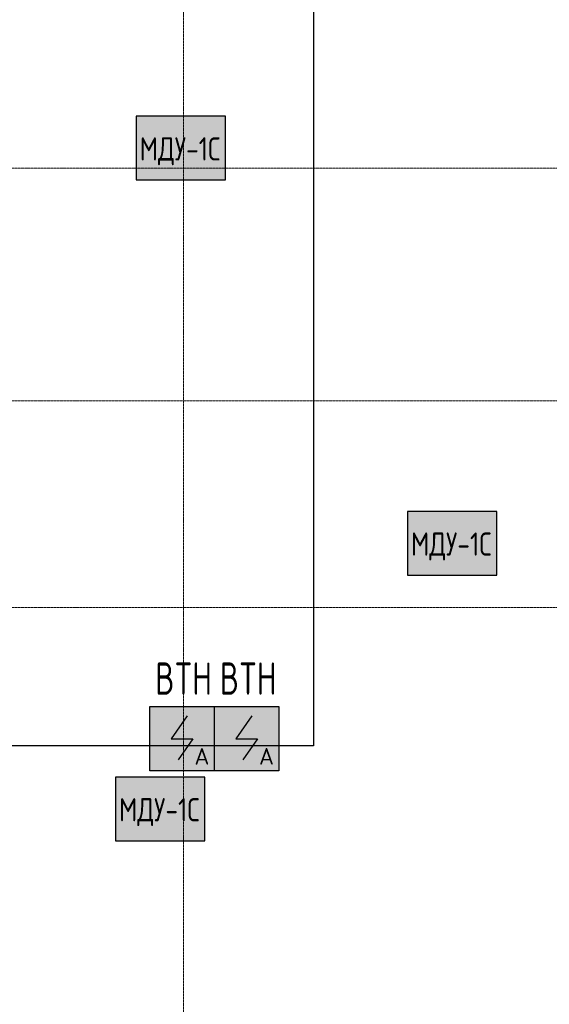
# Model space of a CAD drawing. Header units: millimetres. Extents: x -135639 to 224623, y -383017 to -59102.
# Tile 39 of 256: x 44126 to 48226, y -328290 to -320666. Entities that reach past the tile are written whole.
import ezdxf
from ezdxf.enums import TextEntityAlignment as Align

# ---------------------------------------------------------------- set-up
doc = ezdxf.new("R2010")
doc.units = ezdxf.units.MM
doc.linetypes.add('CONTINOUS', pattern=[0])
doc.linetypes.add('Линия сетки', pattern=[25, 20, -2.5, 0, -2.5])
for name, color, linetype, lineweight in [('Z-030-M_GRID', 7, 'Continuous', 9), ('Арматура воздуховодов', 7, 'Continuous', 18), ('ОС', 5, 'Continuous', 25), ('ПС', 7, 'Continuous', 40), ('СС-011-ПОЖ-СИГНАЛИЗАЦИЯ', 1, 'Continuous', 30)]:
    doc.layers.add(name, color=color, linetype=linetype, lineweight=lineweight)
doc.layers.add('ССПС', color=5, linetype='Continuous')
doc.styles.add('1111', font='isocpeur.ttf')

# ---------------------------------------------------------------- blocks, each defined once
blk = doc.blocks.new('-2 этаж')
at = {"layer": 'Z-030-M_GRID', "color": 253, "linetype": 'Линия сетки', "true_color": 0xaaaaaa}
for p, q in [((313042.3, -369625.1), (313042.3, -260674.1)), ((415041.5, -310027.3), (255411.7, -310027.3)), ((415041.7, -311827.3), (255411.9, -311827.3)), ((415041.7, -313427.3), (255411.9, -313427.3))]:
    blk.add_line(p, q, dxfattribs=at)
blk = doc.blocks.new('*U4706')
at = {"lineweight": 35, "true_color": 0xffffff}
h = blk.add_hatch(color=7, dxfattribs=at)
h.dxf.hatch_style = 1
h.paths.add_polyline_path([(0, 499.6), (0, 0), (499.6, 0), (499.6, 499.6)])
at = {"color": 1, "linetype": 'ByBlock', "lineweight": -2}
for p, q in [((289.5, 426.3), (166.9, 249.8)), ((166.9, 249.8), (332.7, 249.8)), ((332.7, 249.8), (219.3, 86.3))]:
    blk.add_line(p, q, dxfattribs=at)
at = {"color": 1, "linetype": 'ByBlock', "lineweight": -2, "ltscale": 0.1}
blk.add_lwpolyline([(0, 499.6), (499.6, 499.6), (499.6, 0), (0, 0)], close=True, dxfattribs=at)
at = {"color": 1, "linetype": 'ByBlock', "lineweight": -2, "ltscale": 1000, "style": '1111'}
blk.add_text('A', height=128.1, dxfattribs=at).set_placement((403.4, 49.2), align=Align.CENTER)
at = {"color": 0, "linetype": 'ByBlock', "lineweight": -2, "style": '1111'}
blk.add_attdef('INDEX', (-63.3, -234.7), '', height=125, dxfattribs=at)
at = {"color": 0, "linetype": 'ByBlock', "lineweight": -2, "style": '1111', "flags": 1}
for tag, p in [('NAME_DEVICE', (-64.1, -421.2)), ('NUM_POM', (-81.6, -847))]:
    blk.add_attdef(tag, p, '', height=125, dxfattribs=at)
at = {"color": 0, "linetype": 'ByBlock', "lineweight": -2, "style": '1111', "width": 0.7}
blk.add_attdef('NUM_DEVICE', (-64.1, -629.5), '', height=125, dxfattribs=at)
blk = doc.blocks.new('ger')
at = {"lineweight": 40, "ltscale": 2, "true_color": 0xffffff}
h = blk.add_hatch(color=7, dxfattribs=at)
h.dxf.hatch_style = 1
h.paths.add_polyline_path([(491036.1, -67335.5), (491036.1, -66842.7), (490344.7, -66842.7), (490344.7, -67335.5)])
at = {"layer": 'ОС', "color": 1, "lineweight": 30}
blk.add_lwpolyline([(491036.1, -66842.7), (490344.7, -66842.7), (490344.7, -67335.5), (491036.1, -67335.5)], close=True, dxfattribs=at)
at = {"layer": 'ССПС', "color": 1, "lineweight": -2, "ltscale": 1000, "style": '1111', "width": 0.8}
blk.add_text('МДУ-1С', height=180, dxfattribs=at).set_placement((490370.6, -67185.8))

msp = doc.modelspace()

# ---------------------------------------------------------------- linework, layer by layer
at = {"layer": 'СС-011-ПОЖ-СИГНАЛИЗАЦИЯ', "lineweight": 30}
msp.add_lwpolyline([(42862.3, -310365.5), (47954, -310365.5), (47954, -313254.7), (44972.4, -313254.7), (44972.4, -319814), (46400.3, -319814), (46400.3, -326288), (43778.4, -326288)], dxfattribs=at)

# ---------------------------------------------------------------- block references
at = {"color": 0}
msp.add_blockref('-2 этаж', (-267647.8, -11788.6), dxfattribs=at)
at = {"layer": 'Арматура воздуховодов', "lineweight": 30}
for p in [(-445315.9, -254570.3), (-443215.9, -257630.1), (-445475.9, -259687.3)]:
    msp.add_blockref('ger', p, dxfattribs=at)
at = {"layer": 'ПС', "color": 7, "linetype": 'CONTINOUS', "lineweight": 30, "ltscale": 100}
ref = msp.add_blockref('*U4706', (45132.7, -326482.9), dxfattribs=dict(at, xscale=1.000736, yscale=1.000736, zscale=1.000736))
ref.add_attrib('NUM_DEVICE', 'BTH', dxfattribs={"layer": '0', "color": 0, "linetype": 'ByBlock', "lineweight": -2, "ltscale": 100, "height": 250.18, "style": '1111', "width": 0.7}).set_placement((45394.5, -325892.3), align=Align.CENTER)
ref = msp.add_blockref('*U4706', (45632.7, -326482.9), dxfattribs=dict(at, xscale=1.000736, yscale=1.000736, zscale=1.000736))
ref.add_attrib('NUM_DEVICE', 'BTH', dxfattribs={"layer": '0', "color": 0, "linetype": 'ByBlock', "lineweight": -2, "ltscale": 100, "height": 250.18, "style": '1111', "width": 0.7}).set_placement((45894.4, -325892.3), align=Align.CENTER)

doc.saveas('drawing.dxf')
